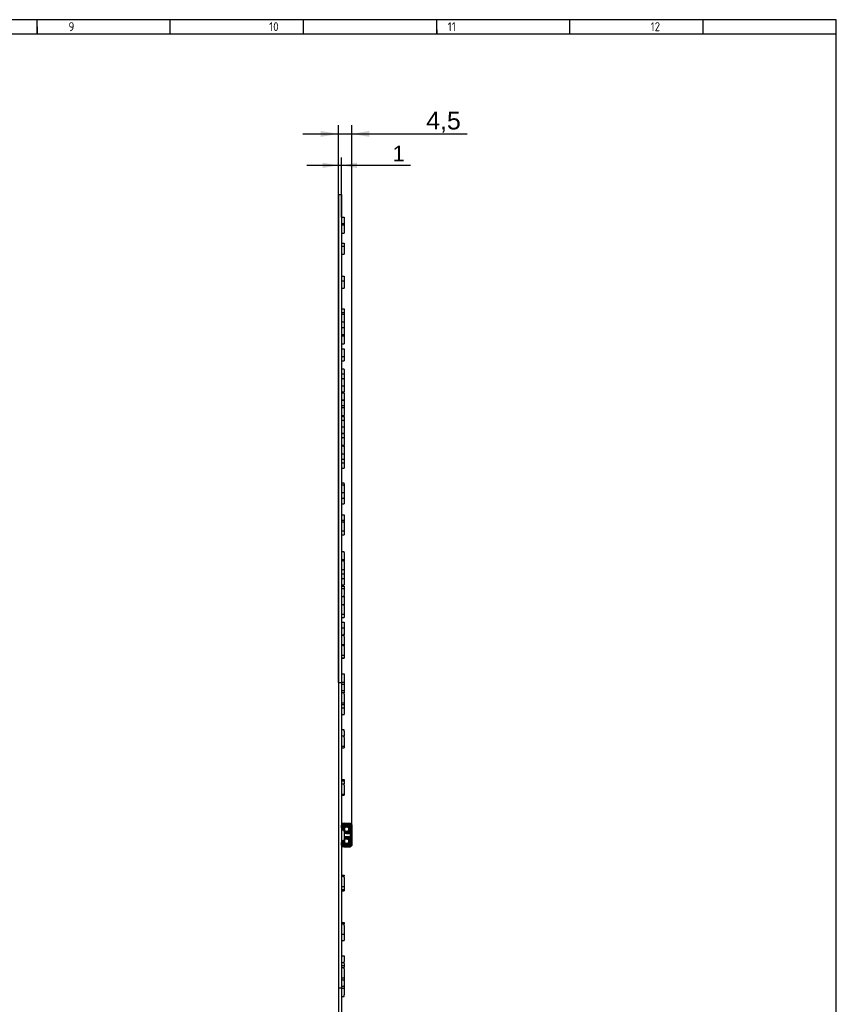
# Model space of a CAD drawing. Header units: millimetres. Extents: x 7 to 819, y 6 to 587.
# Tile 9 of 9: x 546 to 819, y 258 to 587. Entities that reach past the tile are written whole.
import ezdxf
from ezdxf.enums import TextEntityAlignment as Align

# ---------------------------------------------------------------- set-up
doc = ezdxf.new("R2010")
doc.units = ezdxf.units.MM
doc.layers.add('Default', color=7, linetype='Continuous')
doc.layers.add('RDLED_440MM_5000', color=7, linetype='Continuous')
doc.styles.add('SEACAD_Arial', font='arial.ttf')
doc.dimstyles.new('ISO', dxfattribs={"dimtxt": 5.95, "dimasz": 5.95, "dimexe": 2.975, "dimexo": 0, "dimgap": 1.4875, "dimtad": 1, "dimdec": 1, "dimtxsty": 'SEACAD_Arial', "dimblk1": '_SE_FILLED', "dimblk2": '_SE_FILLED', "dimsah": 1, "dimcen": 2.975, "dimadec": 0, "dimazin": 0, "dimtfac": 0.5, "dimtdec": 3, "dimtmove": 0, "dimatfit": 3, "dimfxl": 1, "dimarcsym": 0})

# ---------------------------------------------------------------- blocks, each defined once
blk = doc.blocks.new('SE1')
at = {"layer": 'RDLED_440MM_5000', "color": 7, "linetype": 'Continuous'}
for p, q in [((652.75, 528.27), (653.75, 528.27)), ((652.75, 528.27), (652.75, 365.3)), ((653.75, 528.27), (653.75, 365.3)), ((653.75, 520.67), (654.65, 520.67)), ((654.65, 520.67), (654.65, 518.55)), ((653.75, 518.62), (654.55, 518.62)), ((653.75, 518.1), (654.65, 518.1)), ((654.55, 518.62), (654.55, 518.55)), ((654.55, 518.55), (654.65, 518.55)), ((654.65, 518.55), (654.65, 518.1)), ((654.65, 518.1), (654.65, 515.33)), ((653.75, 515.33), (654.65, 515.33)), ((653.75, 512.01), (654.55, 512.01)), ((653.75, 510.98), (654.65, 510.98)), ((654.55, 512.01), (654.65, 512.01)), ((654.55, 512.01), (654.55, 511.87)), ((654.55, 511.87), (654.65, 511.87)), ((654.65, 512.01), (654.65, 511.87)), ((654.65, 511.87), (654.65, 510.98)), ((654.65, 510.98), (654.65, 508.31)), ((653.75, 508.31), (654.65, 508.31)), ((653.75, 500.99), (654.55, 500.99)), ((654.55, 500.99), (654.55, 500.77)), ((654.55, 500.99), (654.65, 500.99)), ((654.55, 500.77), (654.65, 500.77)), ((654.65, 500.99), (654.65, 500.77)), ((654.65, 500.77), (654.65, 499.47)), ((653.75, 499.47), (654.65, 499.47)), ((653.75, 496.94), (654.65, 496.94)), ((654.65, 499.47), (654.65, 496.94)), ((653.75, 490.07), (654.65, 490.07)), ((653.75, 488.81), (654.55, 488.81)), ((653.75, 488.34), (654.65, 488.34)), ((654.55, 488.81), (654.55, 488.74)), ((654.55, 488.74), (654.65, 488.74)), ((654.65, 490.07), (654.65, 488.74)), ((654.65, 488.74), (654.65, 488.34)), ((654.65, 488.34), (654.65, 485.56)), ((653.75, 485.79), (654.55, 485.79)), ((653.75, 483.82), (654.65, 483.82)), ((654.55, 485.79), (654.55, 485.51)), ((654.55, 485.56), (654.65, 485.56)), ((654.55, 485.51), (654.65, 485.51)), ((654.65, 485.56), (654.65, 485.51)), ((654.65, 485.51), (654.65, 483.82)), ((654.65, 483.82), (654.65, 481.5)), ((653.75, 481.5), (654.65, 481.5)), ((653.75, 481.02), (654.65, 481.02)), ((654.65, 481.5), (654.65, 481.02)), ((654.65, 481.02), (654.65, 478.35)), ((653.75, 478.35), (654.65, 478.35)), ((653.75, 476.7), (654.65, 476.7)), ((653.75, 474.12), (654.65, 474.12)), ((654.65, 476.7), (654.65, 474.12)), ((654.65, 474.12), (654.65, 472.75)), ((653.75, 472.75), (654.65, 472.75)), ((653.75, 469.99), (654.55, 469.99)), ((653.75, 468.33), (654.65, 468.33)), ((654.55, 469.99), (654.55, 469.76)), ((654.55, 469.76), (654.65, 469.76)), ((654.65, 469.76), (654.65, 468.33)), ((654.65, 468.33), (654.65, 466.42)), ((653.75, 466.76), (654.55, 466.76)), ((653.75, 464.38), (654.65, 464.38)), ((654.55, 466.76), (654.55, 466.42)), ((654.55, 466.42), (654.65, 466.42)), ((654.65, 466.42), (654.65, 464.38)), ((654.65, 464.38), (654.65, 462.33)), ((653.75, 462.33), (654.65, 462.33)), ((653.75, 462.03), (654.65, 462.03)), ((654.65, 462.03), (654.65, 459.7)), ((653.75, 459.7), (654.65, 459.7)), ((653.75, 459.52), (654.65, 459.52)), ((653.75, 457.76), (654.55, 457.76)), ((654.55, 457.76), (654.55, 457.67)), ((654.55, 457.67), (654.65, 457.67)), ((654.65, 459.7), (654.65, 459.52)), ((654.65, 459.52), (654.65, 457.67)), ((654.65, 457.67), (654.65, 457.15)), ((653.75, 457.15), (654.65, 457.15)), ((653.75, 454.4), (654.65, 454.4)), ((653.75, 454.06), (654.65, 454.06)), ((654.65, 457.15), (654.65, 454.4)), ((654.65, 454.06), (654.65, 452.57)), ((653.75, 452.88), (654.55, 452.88)), ((653.75, 450.7), (654.65, 450.7)), ((654.55, 452.88), (654.55, 452.57)), ((654.55, 452.57), (654.65, 452.57)), ((654.65, 452.57), (654.65, 450.7)), ((654.65, 450.7), (654.65, 448.51)), ((653.75, 448.51), (654.65, 448.51)), ((653.75, 448.47), (654.55, 448.47)), ((654.55, 448.47), (654.55, 448.27)), ((654.55, 448.27), (654.65, 448.27)), ((654.65, 448.27), (654.65, 447.08)), ((653.75, 447.08), (654.65, 447.08)), ((653.75, 444.51), (654.65, 444.51)), ((653.75, 444.32), (654.55, 444.32)), ((654.55, 444.32), (654.65, 444.32)), ((654.55, 444.32), (654.55, 443.93)), ((654.65, 447.08), (654.65, 444.51)), ((654.65, 444.32), (654.65, 444.01)), ((653.75, 441.59), (654.65, 441.59)), ((654.55, 444.01), (654.65, 444.01)), ((654.55, 443.93), (654.65, 443.93)), ((654.65, 443.93), (654.65, 444.01)), ((654.65, 443.93), (654.65, 441.59)), ((654.65, 441.59), (654.65, 439.84)), ((653.75, 439.84), (654.65, 439.84)), ((653.75, 438.64), (654.65, 438.64)), ((654.65, 439.84), (654.65, 438.64)), ((654.65, 438.64), (654.65, 436.89)), ((653.75, 436.89), (654.65, 436.89)), ((653.75, 431.94), (654.55, 431.94)), ((653.75, 431.32), (654.55, 431.32)), ((654.55, 431.94), (654.55, 431.64)), ((654.55, 431.64), (654.65, 431.64)), ((654.55, 431.32), (654.55, 430.94)), ((654.55, 430.99), (654.65, 430.99)), ((654.55, 430.94), (654.65, 430.94)), ((654.65, 431.64), (654.65, 430.99)), ((654.65, 430.94), (654.65, 430.99)), ((654.65, 430.94), (654.65, 428.68)), ((653.75, 428.68), (654.65, 428.68)), ((654.65, 428.68), (654.65, 426.84)), ((653.75, 426.84), (654.65, 426.84)), ((653.75, 424.98), (654.65, 424.98)), ((654.65, 426.84), (654.65, 424.98)), ((653.75, 421.23), (654.65, 421.23)), ((654.65, 421.23), (654.65, 419.51)), ((653.75, 419.51), (654.55, 419.51)), ((653.75, 418.98), (654.55, 418.98)), ((654.55, 419.51), (654.65, 419.51)), ((654.55, 419.51), (654.55, 419.3)), ((654.55, 419.3), (654.65, 419.3)), ((654.55, 418.98), (654.55, 418.55)), ((654.55, 418.73), (654.65, 418.73)), ((654.55, 418.55), (654.65, 418.55)), ((654.65, 419.51), (654.65, 419.3)), ((654.65, 419.3), (654.65, 418.73)), ((654.65, 418.55), (654.65, 418.73)), ((654.65, 418.55), (654.65, 415.95)), ((653.75, 415.95), (654.65, 415.95)), ((653.75, 414.55), (654.65, 414.55)), ((654.65, 415.95), (654.65, 414.55)), ((653.75, 409.07), (654.55, 409.07)), ((654.55, 409.07), (654.55, 408.69)), ((654.55, 408.75), (654.65, 408.75)), ((654.55, 408.69), (654.65, 408.69)), ((654.65, 408.69), (654.65, 408.75)), ((654.65, 408.69), (654.65, 406.39)), ((653.75, 406.39), (654.65, 406.39)), ((653.75, 405.99), (654.55, 405.99)), ((654.55, 405.99), (654.55, 405.56)), ((654.55, 405.73), (654.65, 405.73)), ((654.55, 405.56), (654.65, 405.56)), ((654.65, 406.39), (654.65, 405.73)), ((654.65, 405.56), (654.65, 405.73)), ((654.65, 405.56), (654.65, 402.98)), ((653.75, 402.98), (654.65, 402.98)), ((653.75, 401.55), (654.65, 401.55)), ((654.65, 402.98), (654.65, 401.55)), ((654.65, 401.55), (654.65, 399.96)), ((653.75, 399.96), (654.65, 399.96)), ((654.65, 399.96), (654.65, 397.84)), ((653.75, 397.84), (654.65, 397.84)), ((653.75, 397.39), (654.65, 397.39)), ((653.75, 396.7), (654.65, 396.7)), ((654.65, 397.39), (654.65, 396.7)), ((654.65, 396.7), (654.65, 394.45)), ((653.75, 393.96), (654.55, 393.96)), ((654.55, 394.45), (654.55, 393.96)), ((654.55, 394.45), (654.65, 394.45)), ((654.55, 394.05), (654.65, 394.05)), ((654.55, 393.96), (654.65, 393.96)), ((654.65, 394.05), (654.65, 394.45)), ((654.65, 394.05), (654.65, 393.96)), ((654.65, 393.96), (654.65, 391.16)), ((653.75, 391.3), (654.55, 391.3)), ((654.55, 391.3), (654.55, 390.84)), ((654.55, 391.16), (654.65, 391.16)), ((654.55, 391.12), (654.65, 391.12)), ((654.55, 390.84), (654.65, 390.84)), ((654.65, 391.16), (654.65, 391.12)), ((654.65, 390.84), (654.65, 391.12)), ((654.65, 390.84), (654.65, 388.04)), ((653.75, 388.04), (654.65, 388.04)), ((653.75, 387.02), (654.65, 387.02)), ((653.75, 385.41), (654.65, 385.41)), ((654.65, 388.04), (654.65, 387.02)), ((654.65, 385.41), (654.65, 383.47)), ((653.75, 383.47), (654.65, 383.47)), ((654.55, 381.56), (654.55, 381.14)), ((654.55, 381.56), (654.65, 381.56)), ((654.65, 383.47), (654.65, 381.56)), ((654.65, 381.42), (654.65, 381.56)), ((653.75, 381.14), (654.55, 381.14)), ((653.75, 381.09), (654.55, 381.09)), ((654.55, 381.42), (654.65, 381.42)), ((654.55, 381.14), (654.65, 381.14)), ((654.55, 381.09), (654.55, 380.64)), ((654.55, 380.86), (654.65, 380.86)), ((654.55, 380.64), (654.65, 380.64)), ((654.65, 381.42), (654.65, 381.14)), ((654.65, 380.64), (654.65, 380.86)), ((654.65, 380.64), (654.65, 377.96)), ((653.75, 377.96), (654.65, 377.96)), ((653.75, 377.71), (654.55, 377.71)), ((654.55, 377.71), (654.55, 377.24)), ((654.55, 377.54), (654.65, 377.54)), ((654.55, 377.24), (654.65, 377.24)), ((654.65, 377.96), (654.65, 377.54)), ((654.65, 377.24), (654.65, 377.54)), ((654.65, 377.24), (654.65, 374.43)), ((653.75, 374.43), (654.65, 374.43)), ((653.75, 373.45), (654.65, 373.45)), ((653.75, 373.4), (654.65, 373.4)), ((654.65, 374.43), (654.65, 373.45)), ((654.65, 373.45), (654.65, 373.4)), ((652.75, 365.3), (653.75, 365.3)), ((652.75, 365.3), (652.75, 263.24)), ((653.75, 368.17), (654.65, 368.17)), ((653.75, 365.37), (654.65, 365.37)), ((653.75, 365.3), (653.75, 263.24)), ((654.65, 368.17), (654.65, 365.37)), ((654.65, 365.37), (654.65, 364.68)), ((653.75, 364.68), (654.65, 364.68)), ((653.75, 362.61), (654.65, 362.61)), ((653.75, 361.9), (654.55, 361.9)), ((654.55, 361.9), (654.55, 361.41)), ((654.65, 364.68), (654.65, 362.61)), ((654.65, 362.61), (654.65, 361.79)), ((654.55, 361.79), (654.65, 361.79)), ((654.55, 361.41), (654.65, 361.41)), ((654.65, 361.41), (654.65, 361.79)), ((654.65, 361.41), (654.65, 358.49)), ((653.75, 358.49), (654.65, 358.49)), ((653.75, 357.87), (654.65, 357.87)), ((653.75, 356.84), (654.65, 356.84)), ((654.65, 358.49), (654.65, 357.87)), ((654.65, 357.87), (654.65, 356.84)), ((654.65, 356.84), (654.65, 354.58)), ((653.75, 354.58), (654.65, 354.58)), ((653.75, 349.5), (654.55, 349.5)), ((654.55, 349.5), (654.55, 349.01)), ((654.55, 349.39), (654.65, 349.39)), ((654.55, 349.01), (654.65, 349.01)), ((654.65, 349.01), (654.65, 349.39)), ((654.65, 349.01), (654.65, 347.31)), ((653.75, 347.4), (654.55, 347.4)), ((654.55, 347.4), (654.55, 346.9)), ((654.55, 347.31), (654.65, 347.31)), ((654.55, 346.9), (654.65, 346.9)), ((654.65, 346.9), (654.65, 347.31)), ((654.65, 346.9), (654.65, 343.95)), ((653.75, 343.95), (654.65, 343.95)), ((653.75, 343.45), (654.65, 343.45)), ((654.65, 343.95), (654.65, 343.45)), ((653.75, 332.88), (654.65, 332.88)), ((653.75, 332.59), (654.55, 332.59)), ((653.75, 332.45), (654.65, 332.45)), ((654.55, 332.59), (654.55, 332.45)), ((654.55, 332.59), (654.65, 332.59)), ((654.65, 332.88), (654.65, 332.59)), ((654.65, 332.59), (654.65, 332.45)), ((654.65, 332.45), (654.65, 331.4)), ((653.75, 331.44), (654.55, 331.44)), ((654.55, 331.44), (654.55, 330.94)), ((654.55, 331.4), (654.65, 331.4)), ((654.55, 330.94), (654.65, 330.94)), ((654.65, 330.94), (654.65, 331.4)), ((654.65, 330.94), (654.65, 327.95)), ((653.75, 327.95), (654.65, 327.95)), ((653.75, 327.74), (654.65, 327.74)), ((653.75, 327.6), (654.55, 327.6)), ((654.55, 327.74), (654.55, 327.6)), ((654.55, 327.6), (654.65, 327.6)), ((654.65, 327.95), (654.65, 327.74)), ((654.65, 327.74), (654.65, 327.6)), ((653.75, 317.47), (653.8, 317.47)), ((653.75, 317.39), (653.8, 317.39)), ((653.75, 316.74), (653.85, 316.84)), ((653.75, 316.02), (654.55, 316.02)), ((653.8, 317.47), (653.79, 317.47)), ((653.79, 317.47), (653.79, 317.47)), ((653.8, 318.22), (653.8, 317.62)), ((653.8, 318.22), (654.91, 318.21)), ((653.8, 316.97), (653.8, 317.62)), ((653.99, 317.61), (653.8, 317.62)), ((653.8, 316.97), (653.8, 316.79)), ((653.8, 316.97), (653.9, 316.97)), ((653.85, 316.84), (653.9, 316.89)), ((654.05, 316.84), (653.85, 316.84)), ((654.1, 317.21), (653.9, 317.21)), ((653.9, 316.97), (653.9, 317.21)), ((653.9, 316.97), (654.08, 316.97)), ((653.9, 316.89), (654.05, 316.89)), ((654.05, 316.89), (653.9, 316.89)), ((654.05, 316.84), (654.05, 316.89)), ((654.05, 316.84), (654.05, 316.02)), ((654.08, 316.02), (654.08, 316.97)), ((654.1, 317.21), (654.1, 316.02)), ((654.38, 317.81), (654.25, 317.96)), ((654.39, 316.62), (654.29, 316.62)), ((654.29, 316.62), (654.29, 316.02)), ((654.38, 317.81), (654.38, 317.06)), ((654.47, 317.02), (654.38, 317.06)), ((654.4, 316.62), (654.39, 316.62)), ((654.39, 316.62), (654.39, 316.02)), ((654.4, 316.64), (654.4, 316.62)), ((654.4, 316.02), (654.4, 316.62)), ((654.66, 316.75), (654.44, 316.63)), ((654.44, 316.63), (654.44, 316.62)), ((654.44, 316.62), (654.44, 316.02)), ((654.55, 316.02), (654.55, 315.52)), ((654.55, 316.02), (654.65, 316.02)), ((654.59, 318.16), (654.6, 318.16)), ((654.65, 315.52), (654.65, 316.02)), ((654.65, 315.79), (654.66, 315.79)), ((654.66, 315.79), (654.66, 316.75)), ((654.72, 317.41), (654.69, 317.34)), ((654.72, 317.97), (654.72, 317.41)), ((654.79, 316.56), (654.76, 316.76)), ((654.76, 315.78), (654.76, 316.76)), ((654.76, 315.78), (654.79, 315.97)), ((654.79, 316.56), (654.79, 315.97)), ((656.51, 318.19), (654.91, 318.21)), ((654.91, 318.21), (655.71, 318.2)), ((654.98, 318.01), (656.58, 317.99)), ((655.11, 316.98), (655, 316.98)), ((655, 316.98), (655.18, 316.96)), ((655.11, 317.22), (655.07, 317.2)), ((655.34, 317.53), (655.11, 317.22)), ((655.11, 317.22), (655.11, 316.98)), ((655.11, 317.22), (656, 317.22)), ((656, 316.98), (655.11, 316.98)), ((655.82, 316.96), (655.18, 316.96)), ((655.5, 317.73), (655.4, 317.63)), ((655.4, 317.63), (656.3, 317.63)), ((655.4, 317.62), (655.4, 317.63)), ((655.4, 317.62), (655.4, 317.53)), ((655.4, 317.62), (656.27, 317.62)), ((656.27, 317.53), (655.4, 317.53)), ((656.4, 317.73), (655.5, 317.73)), ((656.51, 318.19), (655.71, 318.2)), ((655.82, 316.96), (656, 316.98)), ((656, 316.98), (656, 317.22)), ((656.14, 317.21), (656.27, 317.53)), ((656.25, 316.75), (656.22, 316.56)), ((656.22, 315.97), (656.22, 316.56)), ((656.22, 315.97), (656.25, 315.79)), ((656.25, 316.62), (656.25, 316.75)), ((656.44, 316.75), (656.25, 316.75)), ((656.25, 315.79), (656.25, 315.91)), ((656.25, 315.79), (656.44, 315.79)), ((656.27, 317.53), (656.27, 317.62)), ((656.3, 317.62), (656.27, 317.62)), ((656.3, 317.63), (656.4, 317.73)), ((656.3, 317.62), (656.3, 317.63)), ((656.73, 317.08), (656.43, 316.9)), ((656.44, 316.75), (656.44, 316.51)), ((656.44, 316.02), (656.44, 315.79)), ((656.8, 317.08), (656.73, 317.08)), ((656.73, 315.46), (656.73, 317.08)), ((656.8, 317.12), (656.81, 317.12)), ((656.8, 317.08), (656.8, 315.46)), ((657.01, 317.12), (656.81, 317.12)), ((656.81, 315.42), (656.81, 317.12)), ((657.01, 315.42), (657.01, 317.12)), ((657.07, 314.85), (657.07, 317.68)), ((657.2, 317.68), (657.07, 317.68)), ((657.16, 317.81), (657.16, 317.81)), ((657.2, 317.68), (657.2, 314.85)), ((653.75, 312.52), (654.65, 312.52)), ((654.05, 312.52), (654.05, 311.69)), ((654.08, 311.57), (654.08, 312.52)), ((654.1, 312.52), (654.1, 311.33)), ((654.29, 312.52), (654.29, 311.92)), ((654.39, 312.52), (654.39, 311.92)), ((654.4, 311.92), (654.4, 312.52)), ((654.44, 312.52), (654.44, 311.92)), ((654.55, 315.52), (654.65, 315.52)), ((654.65, 315.52), (654.65, 312.52)), ((654.66, 312.75), (654.65, 312.74)), ((654.66, 311.79), (654.66, 312.75)), ((654.72, 315.12), (654.68, 315.19)), ((654.72, 313.41), (654.69, 313.34)), ((654.72, 315.12), (654.72, 313.41)), ((654.79, 312.56), (654.76, 312.76)), ((654.76, 311.78), (654.76, 312.76)), ((654.79, 312.56), (654.79, 311.97)), ((655.18, 315.57), (655, 315.55)), ((655.11, 312.98), (655, 312.98)), ((655, 312.98), (655.18, 312.96)), ((655.07, 315.33), (655.11, 315.32)), ((655.11, 313.22), (655.07, 313.2)), ((655.11, 315.55), (656, 315.55)), ((655.11, 315.55), (655.11, 315.32)), ((656, 315.32), (655.11, 315.32)), ((655.11, 315.32), (655.34, 315)), ((655.34, 313.53), (655.11, 313.22)), ((655.11, 313.22), (655.11, 312.98)), ((655.11, 313.22), (656, 313.22)), ((656, 312.98), (655.11, 312.98)), ((655.18, 315.57), (655.82, 315.57)), ((655.82, 312.96), (655.18, 312.96)), ((655.4, 314.92), (655.3, 314.92)), ((655.4, 315), (656.27, 315)), ((655.4, 314.92), (655.4, 314.9)), ((655.4, 314.92), (656.27, 314.92)), ((656.3, 314.91), (655.4, 314.9)), ((655.4, 314.9), (655.5, 314.8)), ((655.5, 313.73), (655.4, 313.63)), ((655.4, 313.62), (655.4, 313.63)), ((655.4, 313.63), (656.3, 313.63)), ((655.4, 313.62), (655.4, 313.53)), ((655.4, 313.62), (656.27, 313.62)), ((656.27, 313.53), (655.4, 313.53)), ((655.5, 314.8), (656.4, 314.81)), ((656.4, 313.73), (655.5, 313.73)), ((656, 315.55), (655.82, 315.57)), ((655.82, 312.96), (656, 312.98)), ((656.03, 315.55), (656, 315.55)), ((656, 312.98), (656, 313.22)), ((656.03, 312.98), (656, 312.98)), ((656.27, 315), (656.14, 315.32)), ((656.14, 313.21), (656.27, 313.53)), ((656.25, 312.75), (656.22, 312.56)), ((656.22, 311.97), (656.22, 312.56)), ((656.25, 312.62), (656.25, 312.75)), ((656.44, 312.75), (656.25, 312.75)), ((656.27, 314.92), (656.27, 315)), ((656.27, 314.92), (656.3, 314.92)), ((656.3, 313.62), (656.27, 313.62)), ((656.27, 313.53), (656.27, 313.62)), ((656.3, 314.92), (656.3, 314.91)), ((656.4, 314.81), (656.3, 314.91)), ((656.3, 313.63), (656.4, 313.73)), ((656.3, 313.62), (656.3, 313.63)), ((656.43, 315.64), (656.73, 315.46)), ((656.73, 313.08), (656.43, 312.9)), ((656.44, 312.75), (656.44, 312.51)), ((656.73, 315.46), (656.8, 315.46)), ((656.8, 313.08), (656.73, 313.08)), ((656.73, 311.46), (656.73, 313.08)), ((656.8, 315.42), (656.81, 315.42)), ((656.8, 313.12), (656.81, 313.12)), ((656.8, 313.08), (656.8, 311.46)), ((656.81, 315.42), (657.01, 315.42)), ((657.01, 313.12), (656.81, 313.12)), ((656.81, 311.42), (656.81, 313.12)), ((656.93, 314.51), (657.02, 314.38)), ((657.02, 314.15), (656.93, 314.02)), ((657, 314.24), (657, 314.25)), ((657.01, 311.42), (657.01, 313.12)), ((657.07, 314.85), (657.2, 314.85)), ((657.07, 310.85), (657.07, 313.68)), ((657.2, 313.68), (657.07, 313.68)), ((657.2, 314.85), (657.2, 314.84)), ((657.2, 314.83), (657.2, 314.59)), ((657.2, 314.58), (657.2, 314.13)), ((657.2, 314.12), (657.2, 313.69)), ((657.2, 313.68), (657.2, 310.85)), ((653.85, 311.69), (653.75, 311.79)), ((653.8, 311.14), (653.75, 311.14)), ((653.8, 311.07), (653.75, 311.07)), ((653.79, 311.07), (653.79, 311.07)), ((653.8, 311.74), (653.8, 311.56)), ((653.8, 311.56), (653.9, 311.56)), ((653.8, 310.92), (653.8, 311.56)), ((653.8, 310.92), (653.99, 310.92)), ((653.8, 310.92), (653.8, 310.32)), ((654.91, 310.33), (653.8, 310.32)), ((653.9, 311.64), (653.85, 311.69)), ((653.85, 311.69), (654.05, 311.69)), ((654.05, 311.64), (653.9, 311.64)), ((653.9, 311.56), (654.08, 311.57)), ((653.9, 311.33), (653.9, 311.56)), ((653.9, 311.33), (654.1, 311.33)), ((654.05, 311.64), (654.05, 311.69)), ((654.25, 310.57), (654.38, 310.72)), ((654.29, 311.92), (654.39, 311.92)), ((654.38, 311.48), (654.47, 311.52)), ((654.38, 311.48), (654.38, 310.72)), ((654.39, 311.92), (654.4, 311.92)), ((654.4, 311.92), (654.4, 311.89)), ((654.4, 311.92), (654.44, 311.92)), ((654.44, 311.92), (654.44, 311.9)), ((654.44, 311.9), (654.66, 311.79)), ((654.69, 311.2), (654.72, 311.13)), ((654.72, 311.12), (654.72, 310.57)), ((654.76, 311.78), (654.79, 311.97)), ((654.91, 310.33), (656.51, 310.34)), ((655.71, 310.33), (654.91, 310.33)), ((656.58, 310.54), (654.98, 310.53)), ((655.18, 311.57), (655, 311.55)), ((655.11, 311.32), (655.07, 311.33)), ((655.11, 311.55), (655.11, 311.32)), ((655.11, 311.55), (656, 311.55)), ((656, 311.32), (655.11, 311.32)), ((655.11, 311.32), (655.34, 311)), ((655.18, 311.57), (655.82, 311.57)), ((655.4, 310.92), (655.3, 310.92)), ((655.4, 311), (656.27, 311)), ((655.4, 310.92), (655.4, 310.9)), ((655.4, 310.92), (656.27, 310.92)), ((656.3, 310.91), (655.4, 310.9)), ((655.4, 310.9), (655.5, 310.8)), ((655.5, 310.8), (656.4, 310.81)), ((655.71, 310.33), (656.51, 310.34)), ((656, 311.55), (655.82, 311.57)), ((656.03, 311.55), (656, 311.55)), ((656.27, 311), (656.14, 311.32)), ((656.22, 311.97), (656.25, 311.79)), ((656.25, 311.79), (656.25, 311.91)), ((656.25, 311.79), (656.44, 311.79)), ((656.27, 310.92), (656.27, 311)), ((656.27, 310.92), (656.3, 310.92)), ((656.3, 310.92), (656.3, 310.91)), ((656.4, 310.81), (656.3, 310.91)), ((656.43, 311.64), (656.73, 311.46)), ((656.44, 312.02), (656.44, 311.79)), ((656.73, 311.46), (656.8, 311.46)), ((656.8, 311.42), (656.81, 311.42)), ((656.81, 311.42), (657.01, 311.42)), ((657.07, 310.85), (657.2, 310.85)), ((657.16, 310.73), (657.16, 310.73)), ((653.75, 300.94), (654.65, 300.94)), ((653.75, 300.8), (654.65, 300.8)), ((653.75, 300.59), (654.55, 300.59)), ((654.55, 300.62), (654.55, 300.59)), ((654.55, 300.62), (654.65, 300.62)), ((654.55, 300.59), (654.55, 300.09)), ((654.55, 300.09), (654.65, 300.09)), ((654.65, 300.94), (654.65, 300.8)), ((654.65, 300.8), (654.65, 300.62)), ((654.65, 300.09), (654.65, 300.62)), ((654.65, 300.09), (654.65, 297.1)), ((653.75, 297.1), (654.65, 297.1)), ((653.75, 296.08), (654.65, 296.08)), ((654.65, 297.1), (654.65, 296.08)), ((654.65, 296.08), (654.65, 295.95)), ((653.75, 295.95), (654.65, 295.95)), ((653.75, 295.65), (654.55, 295.65)), ((654.55, 295.71), (654.55, 295.65)), ((654.55, 295.71), (654.65, 295.71)), ((654.65, 295.95), (654.65, 295.71)), ((653.75, 285.08), (654.65, 285.08)), ((653.75, 284.58), (654.55, 284.58)), ((654.55, 284.67), (654.55, 284.58)), ((654.55, 284.67), (654.65, 284.67)), ((654.55, 284.58), (654.55, 284.09)), ((654.55, 284.09), (654.65, 284.09)), ((654.65, 285.08), (654.65, 284.67)), ((654.65, 284.09), (654.65, 284.67)), ((654.65, 284.09), (654.65, 281.14)), ((653.75, 281.14), (654.65, 281.14)), ((654.65, 281.14), (654.65, 279.03)), ((653.75, 279.03), (654.65, 279.03)), ((653.75, 273.95), (654.65, 273.95)), ((654.65, 273.95), (654.65, 272.09)), ((653.75, 271.69), (654.55, 271.69)), ((653.75, 270.67), (654.65, 270.67)), ((653.75, 270.04), (654.55, 270.04)), ((654.55, 272.09), (654.55, 271.69)), ((654.55, 272.09), (654.65, 272.09)), ((654.55, 271.69), (654.55, 271.4)), ((654.55, 271.4), (654.65, 271.4)), ((654.55, 270.16), (654.55, 270.04)), ((654.55, 270.16), (654.65, 270.16)), ((654.55, 270.04), (654.55, 269.56)), ((654.65, 271.4), (654.65, 272.09)), ((654.65, 271.4), (654.65, 270.67)), ((654.65, 270.67), (654.65, 270.16)), ((654.65, 269.56), (654.65, 270.16)), ((653.75, 266.63), (654.65, 266.63)), ((654.55, 269.56), (654.65, 269.56)), ((654.65, 269.56), (654.65, 266.63)), ((654.65, 266.63), (654.65, 265.92)), ((652.75, 263.24), (653.75, 263.24)), ((652.75, 263.24), (652.75, 100.27)), ((653.75, 265.92), (654.65, 265.92)), ((653.75, 263.85), (654.65, 263.85)), ((653.75, 263.24), (653.75, 100.27)), ((653.75, 263.17), (654.65, 263.17)), ((654.65, 265.92), (654.65, 263.85)), ((654.65, 263.85), (654.65, 263.17)), ((654.65, 263.17), (654.65, 260.87)), ((653.75, 260.37), (654.55, 260.37)), ((654.55, 260.87), (654.55, 260.37)), ((654.55, 260.87), (654.65, 260.87)), ((654.55, 260.37), (654.65, 260.37)), ((654.65, 260.37), (654.65, 260.87))]:
    blk.add_line(p, q, dxfattribs=at)
for centre, radius, start, end in [((653.67, 317.22), 0.249, 58.8363, 71.5266), ((654.9, 317.21), 1, 131.0144, 180), ((654.9, 317.21), 0.8, 131.0004, 180), ((654.92, 317.17), 1.04, 107.6817, 130.4249), ((655.4, 316.62), 1.12, 156.7351, 180), ((654.99, 316.92), 1.08, 104.4685, 124.4989), ((655.35, 316.46), 1.14, 123.3587, 148.3073), ((655.4, 316.62), 1.02, 156.7362, 180), ((655.4, 316.62), 1, 96.0188, 178.4075), ((654.42, 315.35), 1.27, 89.2392, 90.7619), ((655.32, 316.65), 0.882, 88.5597, 180.9459), ((655.38, 316.63), 0.99, 134.4493, 156.9674), ((654.9, 317.21), 0.999, 89.499, 108.3276), ((655.22, 316.66), 0.566, 105.7601, 170.8499), ((655.22, 315.88), 0.566, 189.1764, 254.2019), ((654.59, 314.62), 1.17, 81.5979, 86.1293), ((655.4, 316.62), 1.01, 89.7182, 134.7242), ((655.48, 316.66), 1.07, 89.0784, 135.4712), ((655.41, 316.6), 1.02, 111.4708, 117.7673), ((655.41, 316.6), 1.02, 97.4111, 102.8991), ((655.4, 316.62), 0.994, 89.9985, 96.0153), ((655.4, 316.94), 0.595, 90.0026, 96.0374), ((656, 315.88), 1.34, 83.982, 89.9204), ((656, 316.77), 0.211, 83.8513, 90.8571), ((656, 316.74), 0.248, 8.3775, 83.5644), ((656.14, 316.92), 0.294, 356.2278, 89.4803), ((656.07, 316.75), 0.179, 358.8181, 7.6205), ((656.05, 315.78), 0.197, 353.0247, 1.0011), ((656.17, 316.62), 0.916, 77.0212, 83.6849), ((656.3, 317.12), 0.511, 0.0471, 89.7522), ((656.3, 317.12), 0.501, 359.964, 90.0351), ((656.27, 317.07), 0.457, 18.6612, 76.3111), ((656.4, 317.11), 0.616, 0.5502, 89.4918), ((655.16, 316.75), 1.28, 359.9684, 6.7622), ((655.06, 315.79), 1.38, 353.481, 359.7891), ((656.51, 317.99), 0.2, 76.8462, 89.5009), ((656.35, 317.4), 0.806, 77.544, 78.7569), ((656.3, 317.12), 1.1, 76.0861, 76.8467), ((656.35, 317.4), 0.806, 73.8382, 75.9226), ((656.44, 317.71), 0.493, 72.0534, 75.9245), ((656.46, 317.83), 0.373, 71.5464, 74.0096), ((656.31, 317.13), 1.08, 56.0648, 76.7132), ((656.3, 317.12), 1.1, 63.4983, 75.8838), ((656.37, 317.12), 0.902, 56.3686, 76.7548), ((655.86, 316.94), 0.88, 8.8052, 18.3014), ((656.7, 317.92), 0.2, 59.4196, 63.6123), ((656.3, 317.12), 1.1, 61.7011, 63.6117), ((656.7, 317.92), 0.2, 54.8801, 63.6124), ((656.3, 317.12), 1.1, 45.4751, 62.951), ((668.73, 317.07), 11.92, 179.7862, 179.9831), ((656.37, 317.11), 0.901, 39.0347, 56.4972), ((656.31, 317.12), 1.08, 38.796, 56.3251), ((656.3, 317.11), 1.11, 38.9636, 39.2512), ((657, 317.68), 0.2, 0, 38.9413), ((656.42, 316.72), 1.24, 50.6917, 50.819), ((655.32, 315.89), 0.883, 220.8073, 271.4216), ((655.4, 315.92), 1, 221.358, 263.9944), ((655.44, 315.94), 1.06, 221.5385, 224.418), ((655.42, 316.14), 1.24, 231.3724, 235.2261), ((655.4, 312.62), 1, 96.0188, 138.6201), ((655.35, 312.46), 1.14, 123.3714, 127.5858), ((655.38, 312.63), 0.99, 134.4493, 137.4089), ((655.22, 312.66), 0.566, 105.7601, 170.8499), ((655.4, 315.93), 1.03, 225.8338, 270.0453), ((655.4, 312.62), 1.01, 89.7182, 134.7242), ((655.48, 315.88), 1.07, 224.7578, 271.0616), ((655.48, 312.66), 1.07, 89.0778, 135.4766), ((655.41, 312.6), 1.02, 111.4708, 117.7673), ((655.41, 312.6), 1.02, 97.4111, 102.8991), ((655.4, 312.62), 0.994, 89.9975, 96.0157), ((655.41, 315.74), 0.736, 264.5417, 269.4177), ((655.4, 312.94), 0.595, 90.0026, 96.0374), ((695.28, 314.97), 39.88, 179.9574, 180.079), ((659.18, 315.43), 3.18, 177.9409, 182.1337), ((656, 316.66), 1.35, 270.26, 276.1699), ((656, 311.88), 1.34, 83.982, 89.9204), ((656, 315.8), 0.249, 276.6288, 351.535), ((656, 312.74), 0.245, 8.1742, 84.0947), ((656.14, 315.62), 0.295, 270.7218, 3.5618), ((656.13, 312.91), 0.297, 356.81, 88.8981), ((656.07, 312.75), 0.179, 358.8181, 7.6205), ((656.17, 315.92), 0.93, 276.3635, 282.9302), ((656.17, 312.62), 0.916, 77.0212, 83.6849), ((656.3, 315.42), 0.51, 270.189, 0.019), ((656.3, 315.42), 0.501, 269.9632, 351.043), ((656.3, 313.12), 0.511, 0.0471, 89.7522), ((656.3, 313.12), 0.501, 359.964, 90.0351), ((656.27, 315.46), 0.457, 283.6894, 341.3386), ((656.4, 315.42), 0.613, 270.1894, 359.8589), ((656.4, 313.11), 0.616, 0.5502, 89.4918), ((655.16, 312.75), 1.28, 359.9684, 6.7622), ((657.17, 314.27), 0.503, 125.2986, 234.7016), ((655.87, 315.59), 0.878, 341.6837, 351.2027), ((655.85, 312.94), 0.898, 8.9004, 18.2062), ((668.74, 315.46), 11.94, 180.0169, 180.2134), ((656.3, 315.42), 0.501, 351.043, 0.0381), ((657.1, 314.27), 0.3, 124.7724, 235.2278), ((668.73, 313.07), 11.92, 179.7862, 179.9831), ((656.37, 315.42), 0.901, 304.7752, 321.0507), ((656.31, 315.41), 1.08, 304.8734, 321.3576), ((656.31, 313.12), 1.08, 38.8064, 55.1274), ((657.77, 314.37), 0.774, 189.9743, 196.3152), ((663.79, 316.66), 7.21, 200.3089, 202.2134), ((653.57, 312.48), 3.82, 20.2584, 22.2416), ((657, 314.85), 0.2, 321.0595, 359.9998), ((657, 313.68), 0.2, 359.9989, 38.9414), ((657.03, 313.69), 0.175, 1.635, 42.5453), ((650.11, 314.6), 7.09, 358.3433, 359.8611), ((659.9, 314.27), 2.71, 177.0385, 182.9644), ((644.23, 313.86), 12.97, 0.1616, 1.2243), ((653.67, 311.32), 0.25, 288.4931, 301.144), ((654.9, 311.33), 1, 180, 228.9849), ((654.9, 311.33), 0.8, 180, 229.0173), ((654.9, 311.33), 1, 228.9846, 251.6889), ((655.4, 311.92), 1.12, 180, 203.2741), ((655.35, 312.08), 1.15, 211.9151, 236.5571), ((654.99, 311.61), 1.08, 235.5119, 255.5207), ((655.4, 311.92), 1.02, 180, 203.2554), ((655.4, 311.92), 1, 181.5936, 263.9944), ((655.32, 311.89), 0.883, 179.0696, 271.4216), ((655.36, 311.89), 0.97, 202.8718, 225.8844), ((654.9, 311.33), 1, 251.7047, 270.4825), ((655.22, 311.88), 0.566, 189.1764, 254.2019), ((654.59, 310.68), 1.11, 81.5242, 86.3581), ((655.4, 311.91), 1.01, 225.1876, 270.2603), ((655.5, 311.91), 1.11, 225.2947, 270.0523), ((655.41, 311.74), 0.736, 264.5417, 269.4177), ((695.28, 310.97), 39.88, 179.9574, 180.079), ((1131.16, 311.49), 475.16, 179.9933, 180.0213), ((656, 312.6), 1.28, 269.9653, 276.1661), ((656, 311.79), 0.246, 276.3031, 352.0089), ((656.14, 311.62), 0.294, 270.4942, 3.7894), ((656.14, 311.78), 0.105, 347.4249, 2.3601), ((656.17, 311.92), 0.93, 276.3635, 282.9302), ((656.3, 311.42), 0.51, 270.189, 0.019), ((656.3, 311.42), 0.501, 269.9632, 351.043), ((656.4, 311.42), 0.613, 270.1894, 359.8589), ((655.06, 311.79), 1.38, 353.481, 359.7891), ((656.51, 310.54), 0.2, 270.4957, 283.1518), ((656.31, 311.41), 1.08, 283.2878, 303.9418), ((656.44, 310.83), 0.493, 284.0755, 287.9466), ((656.46, 310.71), 0.373, 285.9904, 288.4536), ((656.3, 311.42), 1.1, 284.109, 296.4409), ((656.37, 311.42), 0.901, 283.2371, 303.638), ((655.86, 311.59), 0.884, 341.7195, 351.1669), ((656.7, 310.61), 0.2, 296.3877, 305.0807), ((668.74, 311.46), 11.94, 180.0169, 180.2134), ((656.3, 311.42), 0.501, 351.043, 0.0381), ((656.3, 311.42), 1.1, 297.049, 314.5249), ((656.23, 311.51), 1.22, 299.338, 313.3773), ((656.37, 311.42), 0.901, 303.5219, 320.9645), ((656.31, 311.41), 1.08, 303.6851, 321.3665), ((656.3, 311.43), 1.11, 314.7552, 320.6625), ((657, 310.85), 0.2, 321.0566, 359.9999)]:
    blk.add_arc(centre, radius, start, end, dxfattribs=at)
for centre, major_axis, ratio, start_param, end_param in [((654.97, 317.11), (0, -0.9), 0.939686, 3.13353, 3.443672), ((656.29, 316.27), (0, -0.525), 0.116839, 3.975219, 5.449559), ((655.78, 316.27), (-0.746, 0), 0.704087, 2.653791, 3.629395), ((656.51, 317.99), (-0.002, -0.2), 0.342009, 1.573781, 3.141698), ((655.11, 315.53), (-1.07, 0), 0.019996, 4.711191, 4.815698), ((656.29, 312.27), (0, -0.525), 0.116839, 3.975219, 5.449559), ((655.78, 312.27), (-0.746, 0), 0.704087, 2.653791, 3.629395), ((656.4, 313.07), (0, 0.938), 0.939693, 5.423914, 5.706289), ((654.65, 310.57), (0.063, 0.19), 0.326508, 3.141375, 4.819777), ((654.97, 311.43), (-0.002, 0.902), 0.939653, 2.838139, 3.147658), ((655.11, 311.53), (-1.07, 0), 0.019996, 4.711191, 4.815685), ((656.51, 310.54), (-0.002, 0.2), 0.342009, 3.141537, 4.709393)]:
    blk.add_ellipse(centre, major_axis=major_axis, ratio=ratio, start_param=start_param, end_param=end_param, dxfattribs=at)
for points in [[(654.44, 316.63), (654.41, 316.64), (654.4, 316.64), (654.4, 316.64)], [(654.76, 316.76), (654.75, 316.76), (654.72, 316.75), (654.66, 316.75)], [(656.43, 316.9), (656.31, 316.85), (656.25, 316.81), (656.24, 316.77)], [(656.37, 317.52), (656.35, 317.58), (656.33, 317.62), (656.3, 317.62)], [(656.51, 318.19), (656.51, 318.19), (656.52, 318.19), (656.53, 318.19)], [(656.8, 317.12), (656.8, 317.15), (656.76, 317.19), (656.7, 317.22)], [(656.92, 318.02), (656.93, 318), (656.91, 317.93), (656.87, 317.87)], [(654.76, 312.76), (654.75, 312.76), (654.72, 312.75), (654.66, 312.75)], [(656.14, 315.32), (656.1, 315.46), (656.06, 315.55), (656.03, 315.55)], [(656.43, 315.64), (656.31, 315.68), (656.25, 315.72), (656.24, 315.76)], [(656.43, 312.9), (656.31, 312.85), (656.25, 312.81), (656.24, 312.77)], [(656.3, 314.92), (656.33, 314.92), (656.35, 314.95), (656.37, 315.02)], [(656.3, 313.62), (656.33, 313.62), (656.35, 313.58), (656.37, 313.52)], [(656.8, 315.42), (656.8, 315.38), (656.76, 315.34), (656.7, 315.32)], [(656.7, 313.22), (656.76, 313.19), (656.8, 313.15), (656.8, 313.12)], [(656.88, 314.68), (656.92, 314.62), (656.94, 314.55), (656.94, 314.52)], [(656.94, 314.01), (656.94, 313.99), (656.92, 313.92), (656.88, 313.86)], [(654.4, 311.89), (654.4, 311.89), (654.41, 311.9), (654.44, 311.9)], [(655.34, 311), (655.33, 310.95), (655.31, 310.92), (655.3, 310.92)], [(656.14, 311.32), (656.1, 311.46), (656.06, 311.55), (656.03, 311.55)], [(656.24, 311.76), (656.25, 311.72), (656.31, 311.68), (656.43, 311.64)], [(656.3, 310.92), (656.33, 310.92), (656.35, 310.95), (656.37, 311.02)], [(656.51, 310.34), (656.51, 310.34), (656.52, 310.34), (656.53, 310.34)], [(656.56, 310.35), (656.57, 310.35), (656.58, 310.36), (656.59, 310.36)], [(656.7, 311.32), (656.76, 311.34), (656.8, 311.38), (656.8, 311.42)], [(656.92, 310.51), (656.92, 310.54), (656.9, 310.61), (656.87, 310.67)]]:
    blk.add_open_spline(points, degree=3, dxfattribs=at)
for points, degree, knots in [([(654.6, 318.16), (654.62, 318.15), (654.64, 318.13), (654.68, 318.07), (654.7, 318.02), (654.72, 317.97)], 3, [0.0506781, 0.0506781, 0.0506781, 0.0506781, 0.5, 0.5, 1, 1, 1, 1]), ([(655, 315.55), (654.93, 315.55), (654.87, 315.57), (654.78, 315.65), (654.75, 315.71), (654.76, 315.78)], 3, [0, 0, 0, 0, 0.5, 0.5, 1, 1, 1, 1]), ([(655, 316.98), (654.98, 316.98), (654.95, 316.98), (654.89, 316.97), (654.85, 316.95), (654.81, 316.92), (654.79, 316.88), (654.77, 316.84), (654.76, 316.8), (654.76, 316.77), (654.76, 316.76)], 3, [0, 0, 0, 0, 0.192334, 0.35505, 0.490491, 0.603021, 0.700274, 0.792315, 0.88945, 1, 1, 1, 1]), ([(655.18, 316.96), (655.02, 316.96), (654.9, 316.84), (654.79, 316.73), (654.79, 316.56)], 2, [0, 0, 0, 0.5, 0.5, 1, 1, 1]), ([(654.79, 315.97), (654.79, 315.81), (654.9, 315.69), (655.02, 315.57), (655.18, 315.57)], 2, [0, 0, 0, 0.5, 0.5, 1, 1, 1]), ([(654.91, 318.21), (654.93, 318.21), (654.95, 318.19), (654.97, 318.11), (654.98, 318.06), (654.98, 318.01)], 3, [0, 0, 0, 0, 0.5, 0.5, 1, 1, 1, 1]), ([(655.07, 317.2), (655.06, 317.14), (655.05, 317.08), (655.03, 317.01), (655.01, 316.99), (655, 316.98)], 3, [0, 0, 0, 0, 0.5, 0.5, 1, 1, 1, 1]), ([(656.22, 316.56), (656.22, 316.72), (656.1, 316.84), (655.99, 316.96), (655.82, 316.96)], 2, [0, 0, 0, 0.5, 0.5, 1, 1, 1]), ([(655.82, 315.57), (655.98, 315.57), (656.1, 315.69), (656.22, 315.81), (656.22, 315.97)], 2, [0, 0, 0, 0.5, 0.5, 1, 1, 1]), ([(656.25, 316.62), (656.25, 316.64), (656.26, 316.64), (656.28, 316.63), (656.31, 316.63), (656.34, 316.61), (656.37, 316.58), (656.4, 316.56), (656.42, 316.54), (656.44, 316.51)], 3, [0, 0, 0, 0, 0.403289, 0.403289, 0.403289, 0.788682, 0.788682, 0.788682, 1, 1, 1, 1]), ([(656.44, 316.02), (656.41, 315.98), (656.38, 315.96), (656.36, 315.94), (656.32, 315.91), (656.3, 315.9), (656.28, 315.9), (656.26, 315.89), (656.25, 315.9), (656.25, 315.91)], 3, [0, 0, 0, 0, 0.281931, 0.281931, 0.281931, 0.634991, 0.634991, 0.634991, 1, 1, 1, 1]), ([(656.58, 317.99), (656.58, 318.04), (656.59, 318.09), (656.58, 318.16), (656.57, 318.18), (656.55, 318.19)], 3, [0, 0, 0, 0, 0.5, 0.5, 1, 1, 1, 1]), ([(657.16, 317.8), (657.16, 317.79), (657.16, 317.78), (657.13, 317.74), (657.1, 317.71), (657.07, 317.68)], 3, [0.0825104, 0.0825104, 0.0825104, 0.0825104, 0.5, 0.5, 1, 1, 1, 1]), ([(657.16, 317.81), (657.16, 317.81), (657.15, 317.81), (657.14, 317.82), (657.13, 317.84), (657.11, 317.87), (657.09, 317.88), (657.08, 317.89)], 3, [0.4683565, 0.4683565, 0.4683565, 0.4683565, 0.4713269, 0.5962851, 0.7127364, 0.8468624, 1, 1, 1, 1]), ([(654.65, 313.22), (654.67, 313.25), (654.73, 313.31), (654.83, 313.39), (654.95, 313.45), (655.08, 313.5), (655.21, 313.53), (655.3, 313.53), (655.34, 313.53)], 3, [0.4482376, 0.4482376, 0.4482376, 0.4482376, 0.5205174, 0.6155422, 0.7103454, 0.8085802, 0.9163575, 1, 1, 1, 1]), ([(655, 312.98), (654.98, 312.98), (654.95, 312.98), (654.89, 312.97), (654.85, 312.95), (654.81, 312.92), (654.79, 312.88), (654.77, 312.84), (654.76, 312.8), (654.76, 312.77), (654.76, 312.76)], 3, [0, 0, 0, 0, 0.192334, 0.35505, 0.490491, 0.603021, 0.700274, 0.792315, 0.88945, 1, 1, 1, 1]), ([(655.18, 312.96), (655.02, 312.96), (654.9, 312.84), (654.79, 312.73), (654.79, 312.56)], 2, [0, 0, 0, 0.5, 0.5, 1, 1, 1]), ([(655, 315.55), (655.01, 315.55), (655.03, 315.53), (655.05, 315.45), (655.06, 315.4), (655.07, 315.33)], 3, [0, 0, 0, 0, 0.5, 0.5, 1, 1, 1, 1]), ([(655.07, 313.2), (655.06, 313.14), (655.05, 313.08), (655.03, 313.01), (655.01, 312.99), (655, 312.98)], 3, [0, 0, 0, 0, 0.5, 0.5, 1, 1, 1, 1]), ([(656.22, 312.56), (656.22, 312.72), (656.1, 312.84), (655.99, 312.96), (655.82, 312.96)], 2, [0, 0, 0, 0.5, 0.5, 1, 1, 1]), ([(656.25, 312.62), (656.25, 312.64), (656.26, 312.64), (656.28, 312.63), (656.31, 312.63), (656.34, 312.61), (656.37, 312.58), (656.4, 312.56), (656.42, 312.54), (656.44, 312.51)], 3, [0, 0, 0, 0, 0.403289, 0.403289, 0.403289, 0.788682, 0.788682, 0.788682, 1, 1, 1, 1]), ([(656.37, 313.52), (656.38, 313.51), (656.4, 313.51), (656.44, 313.49), (656.49, 313.47), (656.54, 313.44), (656.58, 313.41), (656.62, 313.37), (656.65, 313.33), (656.67, 313.28), (656.69, 313.24), (656.7, 313.22), (656.7, 313.22)], 3, [0, 0, 0, 0, 0.044601, 0.159744, 0.275231, 0.391538, 0.508382, 0.625276, 0.741722, 0.857418, 0.972849, 1, 1, 1, 1]), ([(657, 314.25), (657, 314.27), (657, 314.29), (657.01, 314.32), (657.02, 314.35), (657.02, 314.37), (657.02, 314.38)], 3, [0, 0, 0, 0, 0.270491, 0.531384, 0.770064, 1, 1, 1, 1]), ([(657.02, 314.38), (657.03, 314.4), (657.05, 314.45), (657.08, 314.53), (657.11, 314.59), (657.13, 314.65), (657.14, 314.69), (657.15, 314.71), (657.15, 314.71)], 3, [0, 0, 0, 0, 0.1806224, 0.3638665, 0.5498486, 0.69593, 0.8165564, 0.9159554, 0.9159554, 0.9159554, 0.9159554]), ([(657.07, 314.85), (657.1, 314.82), (657.13, 314.79), (657.16, 314.75), (657.16, 314.74), (657.16, 314.73)], 3, [0, 0, 0, 0, 0.5, 0.5, 0.915325, 0.915325, 0.915325, 0.915325]), ([(657.16, 313.8), (657.16, 313.79), (657.16, 313.78), (657.13, 313.74), (657.1, 313.71), (657.07, 313.68)], 3, [0.0846665, 0.0846665, 0.0846665, 0.0846665, 0.5, 0.5, 1, 1, 1, 1]), ([(654.76, 311.78), (654.76, 311.76), (654.76, 311.73), (654.77, 311.68), (654.8, 311.64), (654.83, 311.6), (654.87, 311.57), (654.93, 311.55), (654.98, 311.55), (655, 311.55)], 3, [0, 0, 0, 0, 0.12363, 0.232373, 0.336797, 0.450019, 0.572336, 0.753146, 1, 1, 1, 1]), ([(654.79, 311.97), (654.79, 311.81), (654.9, 311.69), (655.02, 311.57), (655.18, 311.57)], 2, [0, 0, 0, 0.5, 0.5, 1, 1, 1]), ([(654.98, 310.53), (654.98, 310.47), (654.97, 310.42), (654.95, 310.35), (654.93, 310.33), (654.91, 310.33)], 3, [0, 0, 0, 0, 0.5, 0.5, 1, 1, 1, 1]), ([(655.82, 311.57), (655.98, 311.57), (656.1, 311.69), (656.22, 311.81), (656.22, 311.97)], 2, [0, 0, 0, 0.5, 0.5, 1, 1, 1]), ([(656.44, 312.02), (656.41, 311.98), (656.38, 311.96), (656.36, 311.94), (656.32, 311.91), (656.3, 311.9), (656.28, 311.9), (656.26, 311.89), (656.25, 311.9), (656.25, 311.91)], 3, [0, 0, 0, 0, 0.281931, 0.281931, 0.281931, 0.634991, 0.634991, 0.634991, 1, 1, 1, 1]), ([(656.7, 311.32), (656.7, 311.31), (656.69, 311.28), (656.67, 311.24), (656.64, 311.19), (656.6, 311.15), (656.56, 311.11), (656.52, 311.08), (656.47, 311.05), (656.42, 311.03), (656.39, 311.02), (656.37, 311.02)], 3, [0, 0, 0, 0, 0.061837, 0.180717, 0.298983, 0.418464, 0.538841, 0.659437, 0.779765, 0.907824, 1, 1, 1, 1]), ([(656.55, 310.35), (656.57, 310.35), (656.58, 310.37), (656.59, 310.44), (656.58, 310.49), (656.58, 310.54)], 3, [0, 0, 0, 0, 0.5, 0.5, 1, 1, 1, 1]), ([(657.07, 310.85), (657.1, 310.82), (657.13, 310.79), (657.16, 310.75), (657.16, 310.74), (657.16, 310.73)], 3, [0, 0, 0, 0, 0.5, 0.5, 0.9174578, 0.9174578, 0.9174578, 0.9174578]), ([(657.08, 310.64), (657.09, 310.66), (657.12, 310.68), (657.14, 310.71), (657.15, 310.72), (657.16, 310.73), (657.16, 310.73)], 3, [0, 0, 0, 0, 0.1884508, 0.3628959, 0.4715997, 0.4956196, 0.4956196, 0.4956196, 0.4956196])]:
    blk.add_open_spline(points, degree=degree, knots=knots, dxfattribs=at)
for points, weights in [([(655.3, 317.61), (655.31, 317.61), (655.32, 317.58), (655.34, 317.53)], [1.02785316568, 0.990715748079, 0.990715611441, 1.02785275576]), ([(656.14, 317.21), (656.1, 317.07), (656.06, 316.99), (656.03, 316.98)], [1.02457253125, 0.991017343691, 0.99182829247, 1.02700537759]), ([(657.08, 317.89), (657.08, 317.89), (657.08, 317.9), (657.07, 317.9)], [1.03429331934, 1.04152400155, 1.04989811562, 1.05941566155]), ([(655.3, 314.92), (655.31, 314.92), (655.32, 314.95), (655.34, 315)], [1.02785323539, 0.990716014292, 0.990715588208, 1.02785195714]), ([(655.34, 313.53), (655.32, 313.58), (655.31, 313.61), (655.3, 313.61)], [1.02785285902, 0.990715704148, 0.990715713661, 1.02785288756]), ([(656.14, 313.21), (656.1, 313.07), (656.06, 312.99), (656.03, 312.98)], [1.02457253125, 0.991017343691, 0.99182829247, 1.02700537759]), ([(657.2, 314.4), (657.18, 314.39), (657.11, 314.38), (657.02, 314.38)], [1.06796140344, 0.950631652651, 0.985221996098, 1.17173243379]), ([(657.2, 314.12), (657.2, 314.14), (657.13, 314.15), (657.02, 314.15)], [1.14758095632, 0.950810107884, 0.950806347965, 1.14756967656]), ([(655.07, 311.33), (655.05, 311.47), (655.03, 311.54), (655, 311.55)], [1.02448123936, 0.991842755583, 0.991839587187, 1.02447173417])]:
    blk.add_rational_spline(points, weights, degree=3, dxfattribs=at)
blk = doc.blocks.new('DMBLK1')
at = {"layer": 'Default', "linetype": 'Continuous'}
for points in [[(646.8, 549.51), (646.8, 547.52), (652.75, 548.52)], [(663.15, 549.51), (657.2, 548.52), (663.15, 547.52)]]:
    blk.add_hatch(color=7, dxfattribs=at).paths.add_polyline_path(points)
at = {"layer": 'Default', "color": 7, "linetype": 'Continuous'}
for p, q in [((652.75, 365.3), (652.75, 551.49)), ((657.2, 317.68), (657.2, 551.49)), ((640.85, 548.52), (695.82, 548.52))]:
    blk.add_line(p, q, dxfattribs=at)
at = {"layer": 'Default', "color": 7, "linetype": 'Continuous', "style": 'SEACAD_Arial'}
blk.add_text('4,5', height=5.95, dxfattribs=at).set_placement((682.1, 555.95), align=Align.TOP_LEFT)
blk = doc.blocks.new('_SE_FILLED')
at = {"color": 0}
blk.add_line((0, 0), (-1, 0), dxfattribs=at)
blk.add_solid([(0, 0), (-1, -0.1665), (-1, 0.1665), (0, 0)], dxfattribs=at)
blk = doc.blocks.new('DMBLK2')
at = {"layer": 'Default', "linetype": 'Continuous'}
for points in [[(647.5, 538.89), (647.5, 537.14), (652.75, 538.02)], [(659, 538.89), (653.75, 538.02), (659, 537.14)]]:
    blk.add_hatch(color=7, dxfattribs=at).paths.add_polyline_path(points)
at = {"layer": 'Default', "color": 7, "linetype": 'Continuous'}
for p, q in [((652.75, 528.27), (652.75, 540.64)), ((653.75, 520.67), (653.75, 540.64)), ((642.25, 538.02), (676.82, 538.02))]:
    blk.add_line(p, q, dxfattribs=at)
at = {"layer": 'Default', "color": 7, "linetype": 'Continuous', "style": 'SEACAD_Arial'}
blk.add_text('1', height=5.25, dxfattribs=at).set_placement((670.87, 544.58), align=Align.TOP_LEFT)

msp = doc.modelspace()

# ---------------------------------------------------------------- linework, layer by layer
at = {"layer": 'Default', "color": 7, "linetype": 'Continuous'}
for p, q in [((819.1, 586.67), (6.708, 586.67)), ((552.1, 581.809), (552.1, 586.67)), ((596.6, 581.809), (596.6, 586.67)), ((641.1, 581.809), (641.1, 586.67)), ((685.6, 581.809), (685.6, 586.67)), ((730.1, 581.809), (730.1, 586.67)), ((774.6, 581.809), (774.6, 586.67)), ((819.1, 14.67), (819.1, 586.67)), ((552.1, 584.24), (552.1, 581.809)), ((685.6, 583.302), (685.6, 581.809)), ((819.1, 581.809), (10.978, 581.809))]:
    msp.add_line(p, q, dxfattribs=at)

# ---------------------------------------------------------------- block references
at = {"layer": 'Default'}
msp.add_blockref('SE1', (0, 0), dxfattribs=at)

# ---------------------------------------------------------------- texts
at = {"layer": 'Default', "insert": (32.361, 585.835), "char_height": 3, "width": 763.84092, "attachment_point": 1}
msp.add_mtext('{\\fSolid Edge ISO|b1||i0||c0|p34;\\C7;\\H3.;\\W0.94;1                                          2                                      3                                      4                                   5                                       6                                     7                                   8                                     9                                      10                                 11                                      12                                    13                                  14                                     15                                   16                                     17                                  18}', dxfattribs=at)

# ---------------------------------------------------------------- dimensions: what is measured, and where the dimension line sits
at = {"layer": 'Default', "color": 7, "linetype": 'Continuous'}
dim = msp.add_linear_dim(base=(657.202297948, 548.516424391), p1=(652.752297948, 263.237448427), p2=(657.202297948, 314.850763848), text='\\A1;<>', dimstyle='ISO', dxfattribs=at)
dim.commit()
dim.dimension.update_dxf_attribs({"geometry": 'DMBLK1', "text_midpoint": (680.015387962, 548.516424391), "dimtype": 160})
dim = msp.add_linear_dim(base=(653.752, 538.016), p1=(652.752, 528.266), p2=(653.752, 520.666), text='\\A1;<>', dimstyle='ISO', override={"dimtxt": 5.25, "dimasz": 5.25, "dimexe": 2.625, "dimgap": 1.3125, "dimdec": 2, "dimcen": 2.625}, dxfattribs=at)
dim.commit()
dim.dimension.update_dxf_attribs({"geometry": 'DMBLK2', "text_midpoint": (669.033, 538.016), "dimtype": 160})

doc.saveas('drawing.dxf')
